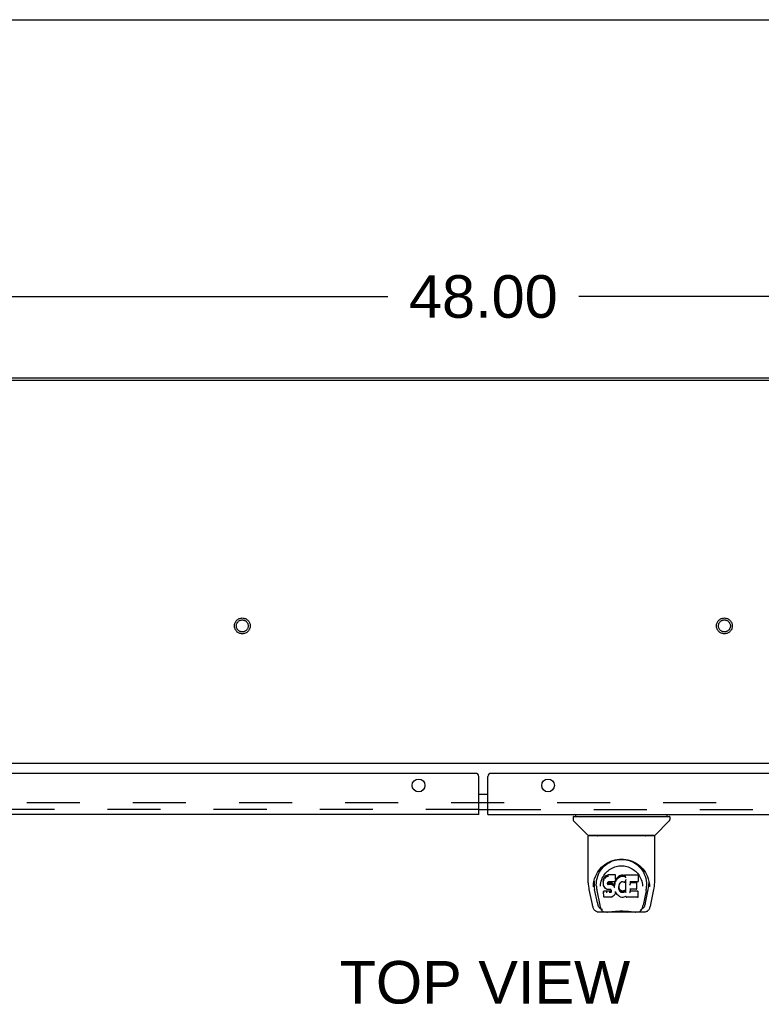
# Model space of a CAD drawing. Header units: inches. Extents: x 0 to 200, y 0 to 129.
# Tile 20 of 27: x 55 to 71, y 109 to 129. Entities that reach past the tile are written whole.
import ezdxf

# ---------------------------------------------------------------- set-up
doc = ezdxf.new("R2010")
doc.units = ezdxf.units.IN
doc.header["$LTSCALE"] = 11
doc.header["$MEASUREMENT"] = 0
doc.linetypes.add('HIDDEN', pattern=[0.2, 0.1, -0.1])
doc.layers.get('0').update_dxf_attribs({"linetype": 'CONTINUOUS'})
for name, color, linetype in [('DEFAULT_2', 8, 'HIDDEN'), ('DIMENSIONS', 7, 'CONTINUOUS'), ('MASTER_DOOR_ASSEMBLY', 7, 'CONTINUOUS'), ('SLAVE_DOOR_ASSEMBLY', 7, 'CONTINUOUS')]:
    doc.layers.add(name, color=color, linetype=linetype)
doc.styles.get("Standard").update_dxf_attribs({"font": 'arial.ttf'})
doc.dimstyles.new('DIMSTYLE_1', dxfattribs={"dimtxt": 0.882353, "dimasz": 1.176471, "dimexe": 0.09, "dimexo": 0.07, "dimgap": 0.0375, "dimtad": 0, "dimtih": 1, "dimtoh": 1, "dimzin": 4, "dimdsep": 46, "dimtxsty": 'Standard', "dimblk": '_FILLED', "dimblk1": '_FILLED', "dimblk2": '_FILLED', "dimcen": 0.09, "dimadec": 3, "dimazin": 1, "dimtfac": 1, "dimtdec": 3, "dimtofl": 0, "dimtmove": 0, "dimatfit": 3, "dimldrblk": '_FILLED', "dimfxl": 0, "dimtolj": 1, "dimtzin": 4, "dimarcsym": 0})

# ---------------------------------------------------------------- blocks, each defined once
blk = doc.blocks.new('_FILLED')
at = {"color": 0, "linetype": 'ByBlock'}
blk.add_solid([(0, 0), (-1, 0.2), (-1, -0.2)], dxfattribs=at)
blk = doc.blocks.new('*D3')
at = {"layer": 'DIMENSIONS', "color": 2, "linetype": 'Continuous'}
for p, q in [((40.75, 122.623), (40.75, 124.732)), ((88.75, 122.623), (88.75, 124.732)), ((40.75, 123.673), (62.767, 123.673)), ((88.75, 123.673), (66.733, 123.673))]:
    blk.add_line(p, q, dxfattribs=at)
at = {"layer": 'DIMENSIONS', "color": 2, "linetype": 'Continuous', "xscale": 1.1764705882, "yscale": 1.1764705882, "zscale": 1.1764705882, "rotation": 180}
blk.add_blockref('_FILLED', (40.75, 123.673), dxfattribs=at)
at = {"layer": 'DIMENSIONS', "color": 2, "linetype": 'Continuous', "xscale": 1.1764705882, "yscale": 1.1764705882, "zscale": 1.1764705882}
blk.add_blockref('_FILLED', (88.75, 123.673), dxfattribs=at)
at = {"layer": 'DIMENSIONS', "color": 2, "linetype": 'Continuous', "insert": (64.75, 124.114), "char_height": 0.8824, "width": 3.08332, "attachment_point": 2, "line_spacing_factor": 0.9}
blk.add_mtext('48.00', dxfattribs=at)

msp = doc.modelspace()

# ---------------------------------------------------------------- linework, layer by layer
at = {"color": 7, "linetype": 'Continuous'}
for p, q in [((0, 129.412), (200, 129.412)), ((40.862, 121.937), (88.638, 121.937)), ((88.698, 113.989), (40.802, 113.989))]:
    msp.add_line(p, q, dxfattribs=at)
at = {"color": 3, "linetype": 'Continuous'}
msp.add_line((40.905, 121.989), (88.595, 121.989), dxfattribs=at)
at = {"layer": 'DEFAULT_2', "color": 8, "linetype": 'HIDDEN'}
msp.add_line((87.182, 113.176), (42.317, 113.176), dxfattribs=at)
for centre, radius in [((59.75, 116.843), 0.164), ((69.75, 116.843), 0.164), ((59.75, 116.843), 0.124), ((69.75, 116.843), 0.124)]:
    msp.add_circle(centre, radius, dxfattribs=at)
at = {"layer": 'MASTER_DOOR_ASSEMBLY', "color": 3, "linetype": 'Continuous'}
for p, q in [((64.843, 112.931), (64.843, 113.722)), ((88.355, 113.785), (64.906, 113.785)), ((64.843, 112.931), (88.128, 112.931))]:
    msp.add_line(p, q, dxfattribs=at)
at = {"layer": 'MASTER_DOOR_ASSEMBLY', "color": 7, "linetype": 'Continuous'}
for p, q in [((64.753, 113.355), (64.843, 113.355)), ((64.753, 113.035), (64.843, 113.035)), ((66.67, 112.891), (66.67, 112.931)), ((68.56, 112.891), (68.56, 112.931)), ((66.611, 112.883), (66.611, 112.829)), ((66.619, 112.891), (68.611, 112.891)), ((66.917, 112.506), (66.623, 112.801)), ((68.313, 112.506), (68.607, 112.801)), ((68.619, 112.883), (68.619, 112.829)), ((68.296, 112.49), (66.934, 112.49)), ((68.292, 112.498), (66.938, 112.498)), ((66.998, 112.493), (66.997, 112.492)), ((67, 112.498), (66.998, 112.494)), ((66.998, 112.494), (66.998, 112.494)), ((68.232, 112.494), (68.23, 112.498)), ((68.232, 112.494), (68.232, 112.494)), ((68.234, 112.492), (68.233, 112.492)), ((66.926, 111.518), (66.926, 112.482)), ((68.304, 111.519), (68.304, 112.482)), ((67.313, 111.67), (67.29, 111.66)), ((67.339, 111.679), (67.313, 111.67)), ((67.313, 111.634), (67.313, 111.67)), ((67.492, 111.679), (67.339, 111.679)), ((67.339, 111.642), (67.339, 111.679)), ((67.491, 111.644), (67.492, 111.679)), ((67.493, 111.624), (67.492, 111.679)), ((67.593, 111.669), (67.57, 111.659)), ((67.617, 111.675), (67.593, 111.669)), ((67.593, 111.633), (67.593, 111.669)), ((67.64, 111.677), (67.617, 111.675)), ((67.617, 111.638), (67.617, 111.675)), ((67.64, 111.677), (67.664, 111.677)), ((67.64, 111.64), (67.64, 111.677)), ((67.677, 111.675), (67.664, 111.677)), ((67.664, 111.64), (67.664, 111.677)), ((67.69, 111.67), (67.677, 111.675)), ((67.677, 111.638), (67.677, 111.675)), ((67.702, 111.662), (67.69, 111.67)), ((67.69, 111.634), (67.69, 111.67)), ((67.95, 111.676), (67.702, 111.676)), ((67.702, 111.642), (67.702, 111.676)), ((67.033, 111.434), (67.037, 111.492)), ((67.037, 111.492), (67.045, 111.545)), ((67.047, 111.552), (67.047, 111.497)), ((67.24, 111.571), (67.238, 111.546)), ((67.239, 111.512), (67.238, 111.546)), ((67.24, 111.487), (67.239, 111.512)), ((67.239, 111.512), (67.239, 111.512)), ((67.245, 111.596), (67.24, 111.571)), ((67.24, 111.536), (67.24, 111.571)), ((67.244, 111.462), (67.24, 111.487)), ((67.24, 111.487), (67.24, 111.487)), ((67.254, 111.621), (67.245, 111.596)), ((67.245, 111.561), (67.245, 111.596)), ((67.269, 111.642), (67.254, 111.621)), ((67.255, 111.585), (67.254, 111.621)), ((67.279, 111.652), (67.269, 111.642)), ((67.269, 111.607), (67.269, 111.642)), ((67.29, 111.66), (67.279, 111.652)), ((67.279, 111.616), (67.279, 111.652)), ((67.29, 111.623), (67.29, 111.66)), ((67.329, 111.514), (67.328, 111.5)), ((67.328, 111.494), (67.328, 111.512)), ((67.331, 111.527), (67.329, 111.514)), ((67.332, 111.531), (67.33, 111.527)), ((67.333, 111.52), (67.33, 111.524)), ((67.33, 111.489), (67.33, 111.524)), ((67.335, 111.533), (67.332, 111.531)), ((67.332, 111.484), (67.333, 111.52)), ((67.336, 111.517), (67.333, 111.52)), ((67.347, 111.537), (67.335, 111.533)), ((67.348, 111.514), (67.336, 111.517)), ((67.336, 111.481), (67.336, 111.517)), ((67.36, 111.538), (67.347, 111.537)), ((67.371, 111.515), (67.348, 111.514)), ((67.348, 111.477), (67.348, 111.514)), ((67.473, 111.538), (67.36, 111.538)), ((67.36, 111.538), (67.36, 111.538)), ((67.396, 111.514), (67.371, 111.515)), ((67.371, 111.478), (67.371, 111.515)), ((67.371, 111.477), (67.371, 111.478)), ((67.421, 111.508), (67.396, 111.514)), ((67.396, 111.477), (67.396, 111.514)), ((67.434, 111.502), (67.421, 111.508)), ((67.421, 111.471), (67.421, 111.508)), ((67.433, 111.466), (67.434, 111.502)), ((67.445, 111.494), (67.434, 111.502)), ((67.444, 111.458), (67.445, 111.494)), ((67.463, 111.476), (67.445, 111.494)), ((67.462, 111.441), (67.463, 111.476)), ((67.472, 111.462), (67.463, 111.476)), ((67.476, 111.504), (67.472, 111.462)), ((67.484, 111.539), (67.473, 111.538)), ((67.473, 111.538), (67.473, 111.538)), ((67.48, 111.527), (67.476, 111.504)), ((67.476, 111.469), (67.476, 111.504)), ((67.483, 111.538), (67.48, 111.527)), ((67.48, 111.492), (67.48, 111.527)), ((67.484, 111.539), (67.484, 111.539)), ((67.489, 111.551), (67.485, 111.539)), ((67.486, 111.514), (67.486, 111.54)), ((67.488, 111.55), (67.488, 111.55)), ((67.491, 111.565), (67.489, 111.551)), ((67.489, 111.551), (67.489, 111.551)), ((67.492, 111.589), (67.491, 111.565)), ((67.494, 111.571), (67.491, 111.562)), ((67.491, 111.565), (67.491, 111.565)), ((67.492, 111.589), (67.493, 111.624)), ((67.505, 111.592), (67.494, 111.571)), ((67.495, 111.536), (67.494, 111.571)), ((67.519, 111.611), (67.505, 111.592)), ((67.506, 111.556), (67.505, 111.592)), ((67.534, 111.629), (67.519, 111.611)), ((67.519, 111.575), (67.519, 111.611)), ((67.551, 111.645), (67.534, 111.629)), ((67.534, 111.593), (67.534, 111.629)), ((67.57, 111.659), (67.551, 111.645)), ((67.551, 111.609), (67.551, 111.645)), ((67.561, 111.465), (67.558, 111.439)), ((67.56, 111.464), (67.559, 111.464)), ((67.565, 111.476), (67.561, 111.465)), ((67.57, 111.487), (67.565, 111.476)), ((67.571, 111.623), (67.57, 111.659)), ((67.584, 111.509), (67.57, 111.487)), ((67.592, 111.518), (67.584, 111.509)), ((67.601, 111.524), (67.592, 111.518)), ((67.624, 111.534), (67.6, 111.524)), ((67.635, 111.536), (67.624, 111.534)), ((67.646, 111.536), (67.635, 111.536)), ((67.64, 111.639), (67.64, 111.64)), ((67.657, 111.533), (67.646, 111.536)), ((67.669, 111.529), (67.657, 111.533)), ((67.664, 111.638), (67.664, 111.64)), ((67.671, 111.528), (67.673, 111.528)), ((67.703, 111.576), (67.687, 111.537)), ((67.687, 111.536), (67.687, 111.537)), ((67.703, 111.627), (67.702, 111.64)), ((67.708, 111.324), (67.703, 111.576)), ((67.705, 111.582), (67.704, 111.58)), ((67.704, 111.58), (67.704, 111.579)), ((67.704, 111.579), (67.704, 111.579)), ((67.704, 111.579), (67.704, 111.578)), ((67.704, 111.578), (67.704, 111.578)), ((67.704, 111.578), (67.704, 111.578)), ((67.704, 111.578), (67.704, 111.577)), ((67.704, 111.577), (67.704, 111.577)), ((67.705, 111.585), (67.705, 111.583)), ((67.705, 111.583), (67.705, 111.582)), ((67.793, 111.537), (67.792, 111.479)), ((67.95, 111.537), (67.793, 111.537)), ((67.919, 111.514), (67.793, 111.514)), ((67.931, 111.393), (67.933, 111.5)), ((67.95, 111.537), (67.952, 111.538)), ((67.952, 111.538), (67.954, 111.538)), ((67.964, 111.55), (67.965, 111.551)), ((67.965, 111.551), (67.967, 111.66)), ((68.048, 111.478), (68.051, 111.448)), ((68.172, 111.596), (68.185, 111.545)), ((68.183, 111.552), (68.183, 111.497)), ((66.941, 111.375), (67.006, 111.07)), ((67.033, 111.435), (67.033, 111.434)), ((67.115, 111.101), (67.058, 111.378)), ((67.094, 111.444), (67.096, 111.419)), ((67.105, 111.354), (67.167, 111.05)), ((67.179, 111.448), (67.179, 111.447)), ((67.244, 111.462), (67.245, 111.462)), ((67.252, 111.345), (67.244, 111.337)), ((67.246, 111.224), (67.244, 111.337)), ((67.254, 111.439), (67.245, 111.462)), ((67.246, 111.301), (67.247, 111.301)), ((67.314, 111.346), (67.252, 111.345)), ((67.252, 111.309), (67.252, 111.345)), ((67.254, 111.439), (67.254, 111.438)), ((67.268, 111.417), (67.254, 111.438)), ((67.285, 111.399), (67.268, 111.417)), ((67.268, 111.417), (67.268, 111.417)), ((67.307, 111.385), (67.285, 111.399)), ((67.285, 111.399), (67.285, 111.399)), ((67.319, 111.381), (67.307, 111.385)), ((67.307, 111.385), (67.307, 111.385)), ((67.375, 111.346), (67.314, 111.346)), ((67.314, 111.309), (67.314, 111.346)), ((67.314, 111.309), (67.314, 111.308)), ((67.332, 111.378), (67.319, 111.381)), ((67.319, 111.381), (67.319, 111.381)), ((67.38, 111.378), (67.332, 111.378)), ((67.388, 111.347), (67.375, 111.346)), ((67.375, 111.309), (67.375, 111.346)), ((67.375, 111.309), (67.375, 111.308)), ((67.38, 111.378), (67.38, 111.379)), ((67.386, 111.377), (67.38, 111.378)), ((67.392, 111.376), (67.386, 111.377)), ((67.393, 111.35), (67.388, 111.347)), ((67.388, 111.311), (67.388, 111.347)), ((67.396, 111.372), (67.391, 111.376)), ((67.397, 111.354), (67.393, 111.35)), ((67.393, 111.314), (67.393, 111.35)), ((67.4, 111.367), (67.396, 111.372)), ((67.403, 111.362), (67.397, 111.354)), ((67.398, 111.318), (67.397, 111.354)), ((67.406, 111.355), (67.4, 111.368)), ((67.401, 111.367), (67.402, 111.367)), ((67.406, 111.33), (67.406, 111.356)), ((67.408, 111.342), (67.406, 111.355)), ((67.407, 111.355), (67.408, 111.355)), ((67.408, 111.336), (67.408, 111.346)), ((67.47, 111.265), (67.463, 111.254)), ((67.476, 111.276), (67.47, 111.265)), ((67.47, 111.265), (67.47, 111.265)), ((67.472, 111.425), (67.472, 111.462)), ((67.474, 111.418), (67.474, 111.419)), ((67.485, 111.299), (67.476, 111.276)), ((67.476, 111.276), (67.476, 111.276)), ((67.492, 111.322), (67.485, 111.299)), ((67.485, 111.299), (67.485, 111.299)), ((67.491, 111.333), (67.491, 111.334)), ((67.491, 111.334), (67.491, 111.334)), ((67.492, 111.333), (67.491, 111.333)), ((67.492, 111.332), (67.492, 111.333)), ((67.492, 111.332), (67.492, 111.332)), ((67.512, 111.295), (67.492, 111.331)), ((67.492, 111.331), (67.492, 111.323)), ((67.492, 111.323), (67.492, 111.322)), ((67.526, 111.276), (67.512, 111.295)), ((67.512, 111.295), (67.512, 111.295)), ((67.541, 111.259), (67.526, 111.276)), ((67.526, 111.276), (67.526, 111.276)), ((67.558, 111.244), (67.541, 111.259)), ((67.541, 111.259), (67.541, 111.259)), ((67.558, 111.439), (67.557, 111.413)), ((67.558, 111.435), (67.558, 111.439)), ((67.561, 111.423), (67.558, 111.435)), ((67.558, 111.401), (67.558, 111.435)), ((67.56, 111.388), (67.561, 111.423)), ((67.57, 111.399), (67.561, 111.423)), ((67.583, 111.377), (67.57, 111.399)), ((67.57, 111.364), (67.57, 111.399)), ((67.582, 111.341), (67.583, 111.377)), ((67.591, 111.368), (67.583, 111.377)), ((67.59, 111.332), (67.591, 111.368)), ((67.6, 111.359), (67.591, 111.368)), ((67.61, 111.352), (67.6, 111.359)), ((67.6, 111.323), (67.6, 111.359)), ((67.621, 111.348), (67.61, 111.352)), ((67.61, 111.316), (67.61, 111.352)), ((67.633, 111.346), (67.621, 111.348)), ((67.621, 111.311), (67.621, 111.348)), ((67.633, 111.346), (67.646, 111.345)), ((67.633, 111.309), (67.633, 111.346)), ((67.633, 111.307), (67.633, 111.309)), ((67.658, 111.347), (67.646, 111.345)), ((67.646, 111.308), (67.646, 111.345)), ((67.646, 111.307), (67.646, 111.308)), ((67.67, 111.351), (67.658, 111.347)), ((67.658, 111.31), (67.658, 111.347)), ((67.681, 111.356), (67.67, 111.351)), ((67.67, 111.314), (67.67, 111.351)), ((67.692, 111.363), (67.681, 111.356)), ((67.681, 111.319), (67.681, 111.356)), ((67.692, 111.327), (67.692, 111.363)), ((67.71, 111.316), (67.71, 111.317)), ((67.792, 111.382), (67.79, 111.307)), ((67.919, 111.382), (67.791, 111.382)), ((67.951, 111.342), (67.791, 111.342)), ((67.919, 111.382), (67.921, 111.382)), ((67.931, 111.391), (67.931, 111.393)), ((67.96, 111.225), (67.961, 111.332)), ((68.051, 111.447), (68.051, 111.448)), ((68.125, 111.351), (68.063, 111.05)), ((68.115, 111.101), (68.172, 111.378)), ((68.197, 111.434), (68.197, 111.435)), ((68.224, 111.07), (68.289, 111.375)), ((67.006, 111.069), (67.006, 111.07)), ((67.253, 111.217), (67.247, 111.223)), ((67.248, 111.223), (67.248, 111.224)), ((67.253, 111.217), (67.254, 111.217)), ((67.399, 111.217), (67.254, 111.217)), ((67.412, 111.219), (67.399, 111.217)), ((67.424, 111.223), (67.412, 111.219)), ((67.412, 111.219), (67.412, 111.219)), ((67.445, 111.237), (67.424, 111.223)), ((67.424, 111.223), (67.424, 111.223)), ((67.462, 111.254), (67.445, 111.237)), ((67.445, 111.237), (67.445, 111.237)), ((67.463, 111.254), (67.462, 111.254)), ((67.576, 111.23), (67.558, 111.244)), ((67.558, 111.244), (67.558, 111.244)), ((67.586, 111.225), (67.576, 111.23)), ((67.576, 111.23), (67.576, 111.23)), ((67.597, 111.221), (67.586, 111.225)), ((67.586, 111.225), (67.586, 111.225)), ((67.62, 111.215), (67.597, 111.221)), ((67.642, 111.213), (67.62, 111.215)), ((67.665, 111.216), (67.642, 111.213)), ((67.642, 111.213), (67.642, 111.213)), ((67.687, 111.223), (67.665, 111.216)), ((67.706, 111.234), (67.687, 111.223)), ((67.687, 111.223), (67.687, 111.223)), ((67.712, 111.234), (67.706, 111.234)), ((67.711, 111.225), (67.711, 111.234)), ((67.715, 111.219), (67.716, 111.218)), ((67.951, 111.217), (67.72, 111.217)), ((67.954, 111.217), (67.955, 111.218)), ((67.955, 111.218), (67.957, 111.219)), ((67.959, 111.224), (67.96, 111.225)), ((67.114, 110.917), (67.127, 110.915)), ((67.127, 110.915), (67.13, 110.915)), ((67.13, 110.915), (67.345, 110.915)), ((67.173, 110.994), (67.18, 110.994)), ((67.184, 110.982), (67.183, 110.985)), ((67.908, 110.908), (67.322, 110.908)), ((67.886, 110.915), (68.1, 110.915)), ((68.046, 110.982), (68.047, 110.985)), ((68.05, 110.994), (68.057, 110.994)), ((68.1, 110.915), (68.102, 110.915)), ((68.102, 110.915), (68.116, 110.916))]:
    msp.add_line(p, q, dxfattribs=at)
at = {"layer": 'MASTER_DOOR_ASSEMBLY', "color": 8, "linetype": 'HIDDEN'}
msp.add_line((64.843, 113.035), (88.128, 113.035), dxfattribs=at)
at = {"layer": 'MASTER_DOOR_ASSEMBLY', "color": 7, "linetype": 'Continuous'}
for points in [[(66.997, 112.492), (66.996, 112.492), (66.996, 112.491), (66.996, 112.49), (66.996, 112.49), (66.996, 112.49)], [(66.998, 112.494), (66.997, 112.493), (66.997, 112.492)], [(68.233, 112.492), (68.233, 112.493), (68.232, 112.494)], [(68.234, 112.49), (68.234, 112.49), (68.234, 112.49), (68.234, 112.491), (68.234, 112.492), (68.233, 112.492)], [(67.045, 111.545), (67.058, 111.597), (67.075, 111.644), (67.096, 111.689), (67.119, 111.73), (67.144, 111.769), (67.172, 111.805), (67.203, 111.838), (67.237, 111.869), (67.273, 111.897), (67.311, 111.923), (67.352, 111.946), (67.395, 111.966), (67.438, 111.981), (67.482, 111.994), (67.527, 112.002), (67.571, 112.007), (67.615, 112.009), (67.659, 112.007), (67.703, 112.002), (67.748, 111.994), (67.792, 111.981), (67.836, 111.965), (67.878, 111.946), (67.919, 111.923), (67.958, 111.897), (67.994, 111.869), (68.027, 111.838), (68.058, 111.804), (68.086, 111.769), (68.111, 111.73), (68.134, 111.689), (68.155, 111.644), (68.172, 111.596)], [(67.208, 111.807), (67.235, 111.838), (67.263, 111.866), (67.293, 111.891), (67.323, 111.914), (67.354, 111.933), (67.386, 111.95), (67.418, 111.965), (67.451, 111.976), (67.483, 111.986), (67.516, 111.993), (67.549, 111.999), (67.581, 112.002), (67.614, 112.003), (67.646, 112.002), (67.679, 111.999), (67.711, 111.994), (67.744, 111.987), (67.776, 111.977), (67.809, 111.966), (67.841, 111.952), (67.872, 111.935), (67.903, 111.916), (67.934, 111.894), (67.964, 111.869), (67.992, 111.842), (68.02, 111.811), (68.045, 111.777), (68.069, 111.739), (68.089, 111.699), (68.107, 111.656), (68.121, 111.611), (68.13, 111.564), (68.136, 111.517)], [(67.094, 111.444), (67.093, 111.468), (67.094, 111.515), (67.099, 111.562), (67.109, 111.608), (67.122, 111.653), (67.139, 111.696), (67.16, 111.736), (67.182, 111.773), (67.208, 111.807)], [(67.187, 111.515), (67.195, 111.55), (67.206, 111.582), (67.218, 111.612), (67.232, 111.64), (67.247, 111.666), (67.264, 111.69), (67.282, 111.713), (67.302, 111.735), (67.323, 111.756), (67.345, 111.774), (67.369, 111.792), (67.394, 111.808), (67.42, 111.822), (67.447, 111.835), (67.475, 111.845), (67.503, 111.854), (67.531, 111.86), (67.559, 111.865), (67.587, 111.867), (67.615, 111.868), (67.642, 111.867), (67.67, 111.865), (67.698, 111.86), (67.726, 111.854), (67.755, 111.845), (67.782, 111.835), (67.81, 111.822), (67.836, 111.808), (67.861, 111.792), (67.885, 111.775), (67.907, 111.756), (67.928, 111.735), (67.948, 111.714), (67.966, 111.691), (67.983, 111.666), (67.998, 111.64), (68.012, 111.612), (68.024, 111.582), (68.035, 111.55), (68.043, 111.515), (68.048, 111.478)], [(66.926, 111.519), (66.927, 111.485), (66.93, 111.445), (66.935, 111.406), (66.941, 111.375)], [(67.047, 111.497), (67.047, 111.463), (67.051, 111.419), (67.058, 111.378)], [(67.179, 111.448), (67.181, 111.478), (67.187, 111.515)], [(67.239, 111.512), (67.239, 111.511), (67.239, 111.511), (67.239, 111.511), (67.24, 111.511), (67.24, 111.51), (67.241, 111.51)], [(67.24, 111.536), (67.24, 111.536), (67.24, 111.536), (67.241, 111.535), (67.241, 111.535), (67.242, 111.535), (67.242, 111.535)], [(67.24, 111.487), (67.24, 111.487), (67.24, 111.486), (67.24, 111.486), (67.241, 111.486), (67.241, 111.486), (67.242, 111.486)], [(67.245, 111.561), (67.245, 111.561), (67.246, 111.56), (67.246, 111.56), (67.246, 111.56), (67.247, 111.56), (67.247, 111.56)], [(67.255, 111.585), (67.255, 111.585), (67.255, 111.585), (67.256, 111.584), (67.256, 111.584), (67.256, 111.584), (67.257, 111.584)], [(67.27, 111.606), (67.27, 111.606), (67.27, 111.606), (67.27, 111.606), (67.27, 111.605), (67.271, 111.605), (67.271, 111.605)], [(67.279, 111.616), (67.279, 111.615), (67.28, 111.615), (67.28, 111.615), (67.28, 111.615), (67.28, 111.615), (67.281, 111.614)], [(67.29, 111.623), (67.29, 111.623), (67.291, 111.623), (67.291, 111.623), (67.291, 111.622), (67.291, 111.622), (67.291, 111.622)], [(67.313, 111.634), (67.313, 111.633), (67.314, 111.633), (67.314, 111.633), (67.314, 111.633), (67.314, 111.632), (67.314, 111.632)], [(67.326, 111.499), (67.326, 111.499), (67.327, 111.499), (67.327, 111.499), (67.327, 111.499), (67.328, 111.5), (67.328, 111.5)], [(67.326, 111.492), (67.327, 111.492), (67.327, 111.492), (67.327, 111.493), (67.328, 111.493), (67.328, 111.493), (67.328, 111.494)], [(67.327, 111.513), (67.327, 111.513), (67.328, 111.513), (67.328, 111.513), (67.328, 111.514), (67.328, 111.514), (67.329, 111.514)], [(67.328, 111.487), (67.328, 111.487), (67.328, 111.487), (67.329, 111.487), (67.329, 111.488), (67.329, 111.488), (67.329, 111.488)], [(67.329, 111.526), (67.329, 111.526), (67.33, 111.527), (67.33, 111.527), (67.33, 111.527), (67.33, 111.527)], [(67.331, 111.531), (67.331, 111.53), (67.332, 111.53), (67.332, 111.531), (67.332, 111.531)], [(67.331, 111.483), (67.331, 111.483), (67.331, 111.483), (67.332, 111.483), (67.332, 111.483), (67.332, 111.484), (67.332, 111.484)], [(67.334, 111.533), (67.334, 111.533), (67.335, 111.533), (67.335, 111.533), (67.335, 111.533)], [(67.335, 111.479), (67.335, 111.48), (67.336, 111.48), (67.336, 111.48), (67.336, 111.48), (67.336, 111.48), (67.336, 111.481)], [(67.339, 111.642), (67.339, 111.641), (67.339, 111.641), (67.339, 111.641), (67.339, 111.641), (67.339, 111.641), (67.339, 111.64)], [(67.346, 111.537), (67.346, 111.537), (67.346, 111.537), (67.347, 111.537)], [(67.348, 111.476), (67.348, 111.476), (67.348, 111.476), (67.348, 111.476), (67.348, 111.477), (67.348, 111.477), (67.348, 111.477)], [(67.396, 111.475), (67.396, 111.476), (67.396, 111.476), (67.396, 111.476), (67.396, 111.476), (67.396, 111.476), (67.396, 111.477)], [(67.42, 111.47), (67.42, 111.47), (67.421, 111.47), (67.421, 111.471), (67.421, 111.471), (67.421, 111.471), (67.421, 111.471)], [(67.432, 111.464), (67.433, 111.465), (67.433, 111.465), (67.433, 111.465), (67.433, 111.465), (67.433, 111.466), (67.433, 111.466)], [(67.478, 111.468), (67.478, 111.468), (67.477, 111.468), (67.477, 111.468), (67.477, 111.469), (67.476, 111.469), (67.476, 111.469)], [(67.482, 111.49), (67.482, 111.491), (67.481, 111.491), (67.481, 111.491), (67.481, 111.491), (67.48, 111.491), (67.48, 111.492)], [(67.485, 111.539), (67.485, 111.539), (67.484, 111.539), (67.484, 111.539)], [(67.485, 111.539), (67.485, 111.539), (67.485, 111.539), (67.485, 111.539)], [(67.488, 111.513), (67.488, 111.513), (67.487, 111.513), (67.487, 111.513), (67.487, 111.513), (67.486, 111.514), (67.486, 111.514)], [(67.489, 111.551), (67.489, 111.551), (67.489, 111.55), (67.489, 111.55), (67.488, 111.55)], [(67.491, 111.642), (67.49, 111.641), (67.49, 111.641), (67.49, 111.641), (67.49, 111.641), (67.49, 111.641), (67.489, 111.64)], [(67.491, 111.565), (67.491, 111.565), (67.491, 111.565), (67.49, 111.564), (67.49, 111.564), (67.49, 111.564), (67.489, 111.564)], [(67.492, 111.589), (67.492, 111.589), (67.492, 111.589), (67.492, 111.589), (67.491, 111.588), (67.491, 111.588), (67.49, 111.588)], [(67.496, 111.534), (67.496, 111.534), (67.496, 111.535), (67.495, 111.535), (67.495, 111.535), (67.495, 111.535), (67.495, 111.536)], [(67.507, 111.555), (67.507, 111.555), (67.507, 111.555), (67.506, 111.555), (67.506, 111.555), (67.506, 111.556), (67.506, 111.556)], [(67.521, 111.574), (67.52, 111.574), (67.52, 111.574), (67.52, 111.574), (67.519, 111.575), (67.519, 111.575), (67.519, 111.575)], [(67.536, 111.591), (67.535, 111.591), (67.535, 111.592), (67.535, 111.592), (67.535, 111.592), (67.534, 111.592), (67.534, 111.593)], [(67.552, 111.607), (67.552, 111.608), (67.552, 111.608), (67.552, 111.608), (67.552, 111.608), (67.551, 111.609), (67.551, 111.609)], [(67.561, 111.465), (67.561, 111.464), (67.561, 111.464), (67.56, 111.464), (67.56, 111.464)], [(67.565, 111.476), (67.565, 111.476), (67.565, 111.476), (67.564, 111.475), (67.564, 111.475), (67.563, 111.475)], [(67.57, 111.487), (67.57, 111.486), (67.57, 111.486), (67.569, 111.486), (67.569, 111.486)], [(67.572, 111.622), (67.572, 111.622), (67.571, 111.622), (67.571, 111.622), (67.571, 111.622), (67.571, 111.623), (67.571, 111.623)], [(67.584, 111.509), (67.584, 111.509), (67.584, 111.509), (67.584, 111.509), (67.583, 111.509), (67.583, 111.509)], [(67.592, 111.518), (67.591, 111.518), (67.591, 111.518), (67.591, 111.518), (67.59, 111.518)], [(67.594, 111.631), (67.594, 111.631), (67.593, 111.632), (67.593, 111.632), (67.593, 111.632), (67.593, 111.632), (67.593, 111.633)], [(67.6, 111.524), (67.6, 111.524), (67.6, 111.524), (67.6, 111.524)], [(67.617, 111.637), (67.617, 111.637), (67.617, 111.637), (67.617, 111.637), (67.617, 111.637), (67.617, 111.638), (67.617, 111.638)], [(67.624, 111.534), (67.624, 111.534), (67.624, 111.534), (67.623, 111.534)], [(67.635, 111.536), (67.635, 111.536), (67.635, 111.536), (67.635, 111.537)], [(67.646, 111.536), (67.646, 111.536), (67.646, 111.536), (67.646, 111.537)], [(67.657, 111.533), (67.658, 111.533), (67.658, 111.534), (67.658, 111.534)], [(67.669, 111.529), (67.669, 111.529), (67.671, 111.528)], [(67.67, 111.529), (67.67, 111.529), (67.669, 111.529), (67.669, 111.529)], [(67.673, 111.528), (67.676, 111.528), (67.678, 111.528), (67.68, 111.529), (67.682, 111.53), (67.683, 111.531)], [(67.676, 111.637), (67.676, 111.637), (67.677, 111.637), (67.677, 111.637), (67.677, 111.637), (67.677, 111.638), (67.677, 111.638)], [(67.683, 111.531), (67.685, 111.533), (67.686, 111.534), (67.687, 111.536)], [(67.689, 111.632), (67.689, 111.633), (67.689, 111.633), (67.689, 111.633), (67.689, 111.633), (67.689, 111.634), (67.69, 111.634)], [(67.704, 111.638), (67.704, 111.638), (67.704, 111.639), (67.704, 111.639), (67.703, 111.639), (67.703, 111.639), (67.703, 111.64)], [(67.705, 111.622), (67.704, 111.622), (67.704, 111.623), (67.704, 111.624), (67.703, 111.624), (67.703, 111.625), (67.703, 111.625)], [(67.704, 111.577), (67.704, 111.577), (67.704, 111.576), (67.703, 111.576)], [(67.704, 111.577), (67.704, 111.577), (67.704, 111.577)], [(67.79, 111.476), (67.79, 111.476), (67.791, 111.476), (67.791, 111.476), (67.791, 111.477), (67.791, 111.477), (67.792, 111.477)], [(67.791, 111.538), (67.792, 111.538), (67.792, 111.538), (67.792, 111.538), (67.792, 111.538), (67.792, 111.538), (67.793, 111.537)], [(67.954, 111.538), (67.956, 111.539), (67.958, 111.54), (67.96, 111.541), (67.961, 111.543), (67.963, 111.545)], [(67.963, 111.545), (67.964, 111.547), (67.964, 111.55)], [(68.136, 111.517), (68.137, 111.469), (68.136, 111.444)], [(68.172, 111.378), (68.179, 111.418), (68.183, 111.462), (68.183, 111.497)], [(68.185, 111.545), (68.193, 111.491), (68.197, 111.434)], [(68.289, 111.375), (68.295, 111.405), (68.3, 111.445), (68.303, 111.485), (68.304, 111.519)], [(67.096, 111.419), (67.098, 111.399), (67.101, 111.375), (67.105, 111.354)], [(67.245, 111.462), (67.245, 111.462), (67.245, 111.461), (67.245, 111.461), (67.246, 111.461), (67.246, 111.461)], [(67.245, 111.302), (67.245, 111.301), (67.246, 111.301), (67.246, 111.301), (67.246, 111.301), (67.246, 111.301)], [(67.253, 111.309), (67.253, 111.308), (67.253, 111.308), (67.253, 111.308), (67.253, 111.308), (67.253, 111.307), (67.253, 111.307)], [(67.254, 111.438), (67.254, 111.438), (67.254, 111.438), (67.255, 111.438), (67.256, 111.438)], [(67.268, 111.417), (67.268, 111.417), (67.268, 111.417), (67.268, 111.417), (67.269, 111.417), (67.269, 111.417)], [(67.285, 111.399), (67.286, 111.399), (67.286, 111.399), (67.286, 111.399), (67.287, 111.399)], [(67.307, 111.385), (67.307, 111.385), (67.307, 111.385), (67.308, 111.386)], [(67.319, 111.381), (67.319, 111.381), (67.319, 111.381), (67.32, 111.381)], [(67.332, 111.378), (67.332, 111.378), (67.332, 111.379), (67.332, 111.379)], [(67.386, 111.377), (67.386, 111.377), (67.386, 111.378), (67.387, 111.378)], [(67.388, 111.311), (67.389, 111.31), (67.389, 111.31), (67.389, 111.31), (67.389, 111.31), (67.389, 111.309), (67.389, 111.309)], [(67.392, 111.376), (67.392, 111.376), (67.392, 111.376), (67.392, 111.376)], [(67.393, 111.313), (67.393, 111.313), (67.393, 111.313), (67.394, 111.313), (67.394, 111.312), (67.394, 111.312), (67.394, 111.312)], [(67.396, 111.372), (67.396, 111.372), (67.397, 111.372), (67.397, 111.372), (67.397, 111.372)], [(67.398, 111.318), (67.398, 111.318), (67.398, 111.318), (67.398, 111.317), (67.399, 111.317), (67.399, 111.317), (67.399, 111.317)], [(67.4, 111.367), (67.4, 111.367), (67.401, 111.367), (67.401, 111.367)], [(67.406, 111.355), (67.406, 111.355), (67.406, 111.355), (67.407, 111.355), (67.407, 111.355)], [(67.406, 111.33), (67.406, 111.329), (67.407, 111.329), (67.407, 111.329), (67.407, 111.329), (67.407, 111.329), (67.408, 111.328)], [(67.408, 111.342), (67.409, 111.342), (67.409, 111.341), (67.409, 111.341), (67.409, 111.341), (67.41, 111.341), (67.41, 111.341)], [(67.408, 111.336), (67.408, 111.335), (67.408, 111.335), (67.409, 111.335), (67.409, 111.335), (67.409, 111.334), (67.41, 111.334)], [(67.443, 111.457), (67.443, 111.457), (67.443, 111.457), (67.444, 111.457), (67.444, 111.458), (67.444, 111.458), (67.444, 111.458)], [(67.461, 111.439), (67.461, 111.439), (67.461, 111.439), (67.462, 111.439), (67.462, 111.44), (67.462, 111.44), (67.462, 111.44)], [(67.47, 111.265), (67.47, 111.265), (67.469, 111.264), (67.469, 111.264), (67.468, 111.264)], [(67.474, 111.419), (67.473, 111.421), (67.473, 111.422), (67.473, 111.423), (67.473, 111.424)], [(67.476, 111.276), (67.475, 111.276), (67.475, 111.275), (67.474, 111.275), (67.474, 111.275)], [(67.485, 111.299), (67.485, 111.298), (67.484, 111.298), (67.484, 111.298), (67.483, 111.298), (67.483, 111.298)], [(67.492, 111.322), (67.492, 111.322), (67.491, 111.322), (67.491, 111.322), (67.491, 111.322), (67.49, 111.322), (67.49, 111.322)], [(67.491, 111.334), (67.491, 111.335), (67.491, 111.335)], [(67.492, 111.331), (67.492, 111.331), (67.492, 111.331), (67.492, 111.331), (67.492, 111.331), (67.492, 111.332), (67.492, 111.332), (67.492, 111.332)], [(67.492, 111.331), (67.492, 111.331), (67.492, 111.331), (67.492, 111.331), (67.492, 111.331)], [(67.512, 111.295), (67.513, 111.294), (67.513, 111.294), (67.513, 111.294), (67.514, 111.294)], [(67.526, 111.276), (67.526, 111.276), (67.526, 111.276), (67.526, 111.276), (67.527, 111.276), (67.527, 111.276)], [(67.541, 111.259), (67.541, 111.259), (67.541, 111.259), (67.542, 111.259), (67.542, 111.259)], [(67.557, 111.413), (67.557, 111.413), (67.556, 111.412), (67.556, 111.412), (67.556, 111.412), (67.555, 111.412), (67.555, 111.412)], [(67.558, 111.439), (67.558, 111.439), (67.558, 111.439), (67.557, 111.438), (67.557, 111.438), (67.556, 111.438), (67.556, 111.438)], [(67.558, 111.4), (67.557, 111.4), (67.557, 111.4), (67.557, 111.399), (67.557, 111.399), (67.556, 111.399), (67.556, 111.399)], [(67.56, 111.388), (67.56, 111.388), (67.56, 111.388), (67.56, 111.387), (67.559, 111.387), (67.559, 111.387), (67.558, 111.387)], [(67.57, 111.364), (67.57, 111.364), (67.569, 111.363), (67.569, 111.363), (67.569, 111.363), (67.568, 111.363), (67.568, 111.363)], [(67.581, 111.34), (67.581, 111.34), (67.581, 111.34), (67.581, 111.34), (67.582, 111.341), (67.582, 111.341), (67.582, 111.341)], [(67.589, 111.33), (67.589, 111.33), (67.589, 111.33), (67.59, 111.331), (67.59, 111.331), (67.59, 111.331), (67.59, 111.332)], [(67.598, 111.322), (67.599, 111.322), (67.599, 111.322), (67.599, 111.322), (67.599, 111.322), (67.599, 111.323), (67.6, 111.323)], [(67.609, 111.314), (67.609, 111.315), (67.609, 111.315), (67.609, 111.315), (67.61, 111.315), (67.61, 111.316), (67.61, 111.316)], [(67.621, 111.31), (67.621, 111.31), (67.621, 111.31), (67.621, 111.31), (67.621, 111.311), (67.621, 111.311), (67.621, 111.311)], [(67.659, 111.309), (67.658, 111.309), (67.658, 111.309), (67.658, 111.309), (67.658, 111.31), (67.658, 111.31), (67.658, 111.31)], [(67.671, 111.313), (67.671, 111.313), (67.671, 111.313), (67.67, 111.313), (67.67, 111.314), (67.67, 111.314), (67.67, 111.314)], [(67.682, 111.318), (67.682, 111.318), (67.682, 111.319), (67.682, 111.319), (67.682, 111.319), (67.682, 111.319), (67.682, 111.319)], [(67.707, 111.36), (67.706, 111.361), (67.706, 111.362), (67.705, 111.363), (67.704, 111.363), (67.704, 111.364), (67.703, 111.364), (67.702, 111.365), (67.701, 111.365), (67.7, 111.365), (67.7, 111.365), (67.699, 111.365), (67.698, 111.365)], [(67.71, 111.317), (67.709, 111.319), (67.709, 111.32), (67.708, 111.323)], [(67.788, 111.304), (67.789, 111.304), (67.789, 111.305), (67.789, 111.305), (67.789, 111.305), (67.79, 111.305), (67.79, 111.305)], [(67.79, 111.382), (67.79, 111.382), (67.79, 111.382), (67.791, 111.382), (67.791, 111.382), (67.791, 111.382), (67.791, 111.382)], [(67.921, 111.382), (67.923, 111.382), (67.924, 111.383)], [(67.924, 111.383), (67.926, 111.384), (67.927, 111.385), (67.928, 111.386), (67.929, 111.388)], [(67.929, 111.388), (67.93, 111.389), (67.931, 111.391)], [(68.125, 111.351), (68.125, 111.354), (68.126, 111.357), (68.126, 111.36), (68.127, 111.363), (68.127, 111.366), (68.128, 111.368), (68.128, 111.372), (68.129, 111.375), (68.129, 111.378), (68.13, 111.381), (68.13, 111.385), (68.131, 111.388), (68.131, 111.391), (68.132, 111.395), (68.132, 111.399), (68.133, 111.402), (68.133, 111.406), (68.133, 111.41), (68.134, 111.414), (68.134, 111.418), (68.136, 111.444)], [(67.006, 111.07), (67.009, 111.056), (67.014, 111.038), (67.019, 111.021), (67.024, 111.006), (67.03, 110.993), (67.036, 110.98), (67.042, 110.969), (67.049, 110.958), (67.058, 110.949), (67.067, 110.94), (67.077, 110.932), (67.088, 110.925), (67.101, 110.92), (67.114, 110.917)], [(67.115, 111.101), (67.118, 111.085), (67.123, 111.067), (67.128, 111.05), (67.134, 111.035), (67.14, 111.022), (67.146, 111.012), (67.153, 111.003), (67.16, 110.998), (67.168, 110.994), (67.173, 110.994)], [(67.246, 111.224), (67.247, 111.224), (67.247, 111.224), (67.248, 111.223)], [(67.246, 111.224), (67.246, 111.224), (67.246, 111.224)], [(67.254, 111.217), (67.254, 111.217), (67.254, 111.217), (67.254, 111.217), (67.254, 111.217), (67.254, 111.217), (67.254, 111.218)], [(67.399, 111.217), (67.399, 111.217), (67.399, 111.217), (67.399, 111.217), (67.399, 111.217), (67.399, 111.217), (67.399, 111.218)], [(67.412, 111.219), (67.412, 111.219), (67.412, 111.219), (67.412, 111.219)], [(67.424, 111.223), (67.424, 111.223), (67.423, 111.223), (67.423, 111.223)], [(67.445, 111.237), (67.445, 111.237), (67.444, 111.237), (67.444, 111.237), (67.444, 111.237)], [(67.462, 111.254), (67.462, 111.254), (67.462, 111.254), (67.462, 111.254), (67.461, 111.254), (67.461, 111.254)], [(67.558, 111.244), (67.558, 111.244), (67.558, 111.244), (67.559, 111.244), (67.559, 111.244)], [(67.576, 111.23), (67.576, 111.23), (67.576, 111.23), (67.577, 111.23), (67.577, 111.23)], [(67.586, 111.225), (67.587, 111.225), (67.587, 111.225), (67.587, 111.225)], [(67.597, 111.221), (67.598, 111.221), (67.598, 111.221), (67.598, 111.222)], [(67.62, 111.215), (67.62, 111.215), (67.62, 111.216), (67.62, 111.216)], [(67.665, 111.217), (67.665, 111.216), (67.665, 111.216), (67.665, 111.216)], [(67.687, 111.223), (67.687, 111.223), (67.687, 111.223), (67.687, 111.223)], [(67.706, 111.235), (67.706, 111.235), (67.706, 111.234), (67.706, 111.234), (67.706, 111.234), (67.706, 111.234), (67.706, 111.234)], [(67.711, 111.225), (67.712, 111.223), (67.712, 111.222)], [(67.713, 111.235), (67.713, 111.235), (67.713, 111.234), (67.712, 111.234), (67.712, 111.234), (67.712, 111.234), (67.712, 111.234)], [(67.712, 111.222), (67.713, 111.22), (67.715, 111.219)], [(67.716, 111.218), (67.718, 111.217), (67.719, 111.217), (67.72, 111.217)], [(67.951, 111.217), (67.952, 111.217), (67.954, 111.217)], [(67.957, 111.219), (67.958, 111.22), (67.959, 111.222), (67.959, 111.224)], [(68.057, 110.994), (68.063, 110.995), (68.07, 110.998), (68.077, 111.004), (68.084, 111.012), (68.091, 111.023), (68.097, 111.035), (68.102, 111.05), (68.107, 111.067), (68.112, 111.085), (68.115, 111.101)], [(68.116, 110.916), (68.129, 110.92), (68.141, 110.925), (68.153, 110.931), (68.163, 110.939), (68.172, 110.948), (68.18, 110.958), (68.187, 110.968), (68.194, 110.98), (68.2, 110.992), (68.206, 111.006), (68.211, 111.021), (68.216, 111.038), (68.221, 111.056), (68.224, 111.07)], [(67.167, 111.05), (67.169, 111.04), (67.172, 111.028), (67.174, 111.016), (67.177, 111.004), (67.18, 110.993), (67.183, 110.985)], [(67.22, 110.963), (67.215, 110.963), (67.21, 110.963), (67.206, 110.964), (67.201, 110.966), (67.197, 110.968), (67.193, 110.971), (67.19, 110.974), (67.187, 110.977), (67.185, 110.981), (67.184, 110.982)], [(67.184, 110.982), (67.19, 110.971), (67.196, 110.959), (67.203, 110.949), (67.21, 110.94), (67.217, 110.933), (67.225, 110.927), (67.233, 110.921), (67.243, 110.918), (67.253, 110.915), (67.259, 110.915)], [(67.345, 110.915), (67.366, 110.916), (67.389, 110.917), (67.414, 110.919), (67.439, 110.922), (67.467, 110.924), (67.495, 110.927), (67.524, 110.929), (67.554, 110.931), (67.584, 110.932), (67.615, 110.933), (67.645, 110.933), (67.676, 110.931), (67.705, 110.93), (67.735, 110.927), (67.763, 110.925), (67.79, 110.922), (67.816, 110.919), (67.841, 110.917), (67.864, 110.916), (67.886, 110.915)], [(67.345, 110.915), (67.368, 110.916), (67.397, 110.917), (67.426, 110.92), (67.457, 110.922), (67.488, 110.925), (67.519, 110.928), (67.551, 110.929), (67.583, 110.931), (67.615, 110.931), (67.647, 110.931), (67.679, 110.93), (67.711, 110.928), (67.742, 110.925), (67.773, 110.923), (67.803, 110.92), (67.833, 110.917), (67.861, 110.916), (67.886, 110.915)], [(67.97, 110.915), (67.978, 110.915), (67.987, 110.918), (67.997, 110.921), (68.005, 110.927), (68.013, 110.933), (68.02, 110.94), (68.027, 110.949), (68.034, 110.959), (68.04, 110.971), (68.046, 110.982)], [(68.01, 110.963), (68.015, 110.963), (68.02, 110.963), (68.024, 110.964), (68.029, 110.966), (68.033, 110.968), (68.037, 110.971), (68.04, 110.974), (68.043, 110.977), (68.045, 110.981), (68.046, 110.982)], [(68.047, 110.985), (68.05, 110.994), (68.053, 111.005), (68.056, 111.016), (68.058, 111.028), (68.061, 111.04), (68.063, 111.05)]]:
    msp.add_lwpolyline(points, dxfattribs=at)
at = {"layer": 'MASTER_DOOR_ASSEMBLY', "color": 3, "linetype": 'Continuous'}
msp.add_circle((66.093, 113.535), 0.133, dxfattribs=at)
msp.add_arc((64.906, 113.722), 0.0625, 90, 180, dxfattribs=at)
at = {"layer": 'MASTER_DOOR_ASSEMBLY', "color": 7, "linetype": 'Continuous'}
for centre, radius, start, end in [((66.619, 112.883), 0.00787, 90, 180), ((66.65, 112.829), 0.0394, 180, 225), ((68.58, 112.829), 0.0394, 315, 360), ((68.611, 112.883), 0.00787, 0, 90), ((66.938, 112.527), 0.0295, 225, 270), ((66.934, 112.482), 0.00787, 90, 180), ((67.108, 112.509), 0.0197, 270, 323.006), ((68.122, 112.509), 0.0197, 216.994, 270), ((68.292, 112.527), 0.0295, 270, 315), ((68.296, 112.482), 0.00787, 0, 90), ((67.322, 110.928), 0.0197, 220.2179, 270), ((67.908, 110.928), 0.0197, 270, 319.7821)]:
    msp.add_arc(centre, radius, start, end, dxfattribs=at)
for centre, major_axis, ratio, start_param, end_param in [((67.95, 111.66), (0, 0.0161), 0.999848, -1.588252, 0), ((67.249, 111.572), (0.004, 0.0113), 0.082603, -3.358849, -3.237788), ((67.26, 111.594), (0.00493, 0.00872), 0.139701, -3.375731, -3.231538), ((67.276, 111.614), (0.00667, 0.00805), 0.161626, -3.329134, -3.201937), ((67.326, 111.502), (-0.00245, 0.00904), 0.086305, -3.009796, -2.851612), ((67.326, 111.494), (-0.00334, 0.00617), 0.202659, -3.013778, -2.795609), ((67.327, 111.489), (-0.0051, 0.00558), 0.236803, -3.069215, -2.893885), ((67.331, 111.484), (0.00537, -0.00361), 0.301523, 0.056707, 0.196496), ((67.489, 111.644), (-0.00006, 0.00283), 0.69468, -2.388692, -1.626091), ((67.704, 111.642), (-0.00005, 0.00283), 0.694711, -4.711973, -3.921462), ((67.705, 111.626), (-0.00119, 0.00309), 0.517372, 0.955426, 1.594301), ((67.79, 111.479), (0.00005, 0.00283), 0.694711, -2.361723, -1.571213), ((67.919, 111.501), (0, 0.0133), 0.999848, -1.588252, 0), ((67.247, 111.305), (0.00133, 0.0034), 0.413699, -3.931587, -3.404362), ((67.255, 111.311), (0.00243, 0.00249), 0.565489, -3.661377, -3.398136), ((67.399, 111.319), (0.00623, 0.00529), 0.230667, 2.952001, 3.091843), ((67.41, 111.336), (0.00377, 0.00659), 0.191545, -3.454301, -3.256285), ((67.411, 111.343), (0.00243, 0.00802), 0.107328, -3.463611, -3.284363), ((67.456, 111.448), (-0.00628, 0.00793), 0.164287, -3.076154, -2.942496), ((67.474, 111.423), (-0.00129, 0.00383), 0.306196, 0.760017, 1.08509), ((67.576, 111.35), (-0.00646, 0.00915), 0.140046, -3.074302, -2.951316), ((67.698, 111.355), (0, 0.0108), 0.999848, 0, 0.641022), ((67.71, 111.321), (-0.00163, 0.00422), 0.284259, 0.65996, 1.068541), ((67.788, 111.308), (0.00005, 0.00283), 0.694711, -2.361723, -1.571213), ((67.951, 111.332), (0, 0.0104), 0.999848, -1.588252, 0)]:
    msp.add_ellipse(centre, major_axis=major_axis, ratio=ratio, start_param=start_param, end_param=end_param, dxfattribs=at)
at = {"layer": 'SLAVE_DOOR_ASSEMBLY', "color": 3, "linetype": 'Continuous'}
for p, q in [((64.593, 113.785), (41.145, 113.785)), ((64.656, 112.931), (64.656, 113.722)), ((64.656, 112.931), (41.371, 112.931))]:
    msp.add_line(p, q, dxfattribs=at)
at = {"layer": 'SLAVE_DOOR_ASSEMBLY', "color": 7, "linetype": 'Continuous'}
for p, q in [((64.656, 113.355), (64.843, 113.355)), ((64.656, 113.035), (64.843, 113.035))]:
    msp.add_line(p, q, dxfattribs=at)
at = {"layer": 'SLAVE_DOOR_ASSEMBLY', "color": 8, "linetype": 'HIDDEN'}
msp.add_line((64.656, 113.035), (41.371, 113.035), dxfattribs=at)
at = {"layer": 'SLAVE_DOOR_ASSEMBLY', "color": 3, "linetype": 'Continuous'}
msp.add_circle((63.406, 113.535), 0.133, dxfattribs=at)
msp.add_arc((64.593, 113.722), 0.0625, 0, 90, dxfattribs=at)

# ---------------------------------------------------------------- texts
at = {"layer": 'DIMENSIONS', "color": 2, "linetype": 'Continuous', "insert": (64.782, 109.895), "char_height": 0.8824, "width": 6.01246, "attachment_point": 2, "line_spacing_factor": 0.9}
msp.add_mtext('TOP VIEW', dxfattribs=at)

# ---------------------------------------------------------------- dimensions: what is measured, and where the dimension line sits
at = {"layer": 'DIMENSIONS', "color": 2, "linetype": 'Continuous'}
dim = msp.add_linear_dim(base=(88.75, 123.673), p1=(40.75, 124.802), p2=(88.75, 124.802), dimstyle='DIMSTYLE_1', dxfattribs=at)
dim.commit()
dim.dimension.update_dxf_attribs({"geometry": '*D3', "text_midpoint": (64.727, 123.668), "dimtype": 160})

doc.saveas('drawing.dxf')
